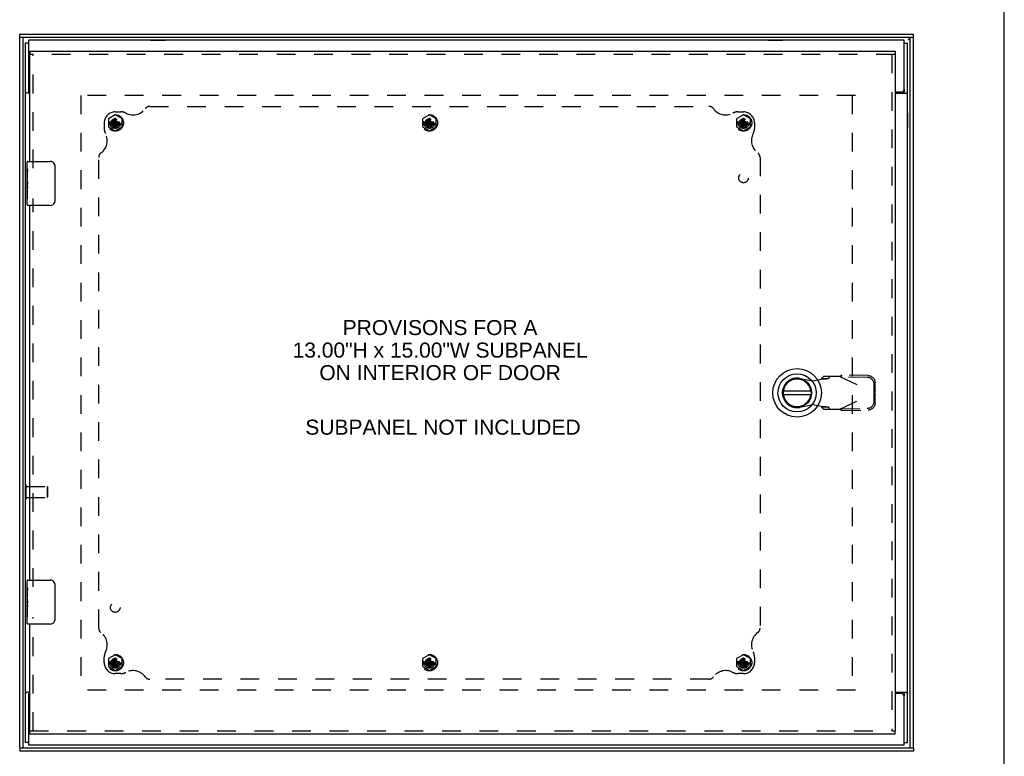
# Model space of a CAD drawing. Header units: inches. Extents: x 0 to 77.3, y 0 to 50.
# Tile 35 of 56: x 54.9 to 77.3, y 16.8 to 33.5. Entities that reach past the tile are written whole.
import ezdxf

# ---------------------------------------------------------------- set-up
doc = ezdxf.new("R2010")
doc.units = ezdxf.units.IN
doc.header["$LTSCALE"] = 4.25
doc.header["$MEASUREMENT"] = 0
doc.linetypes.add('HIDDEN', pattern=[0.2, 0.1, -0.1])
doc.layers.get('0').update_dxf_attribs({"linetype": 'CONTINUOUS'})
for name, color, linetype in [('DEFAULT_2', 8, 'HIDDEN'), ('DIMENSIONS', 7, 'CONTINUOUS'), ('FRONT_COVER', 7, 'CONTINUOUS'), ('REAR_DOOR', 7, 'CONTINUOUS'), ('SUBPANEL', 7, 'CONTINUOUS')]:
    doc.layers.add(name, color=color, linetype=linetype)
doc.styles.get("Standard").update_dxf_attribs({"font": 'arial.ttf'})

msp = doc.modelspace()

# ---------------------------------------------------------------- linework, layer by layer
at = {"color": 7, "linetype": 'Continuous'}
for p, q in [((77.272727, 0), (77.272727, 50)), ((55.149909, 32.985388), (55.074909, 32.985388)), ((57.906409, 33.052388), (57.906409, 33.048388)), ((57.906409, 33.052388), (58.243409, 33.052388)), ((58.243409, 33.052388), (58.243409, 33.048388)), ((71.906409, 33.052388), (71.906409, 33.048388)), ((71.906409, 33.052388), (72.243409, 33.052388)), ((72.243409, 33.052388), (72.243409, 33.048388)), ((74.999909, 32.985388), (75.074909, 32.985388)), ((55.149909, 31.87151), (55.149909, 31.933388)), ((74.999909, 31.933388), (74.999909, 31.87151)), ((55.069909, 31.067388), (55.069909, 31.404388)), ((55.069909, 31.404388), (55.074909, 31.404388)), ((75.078909, 31.404388), (75.074909, 31.404388)), ((75.078909, 31.404388), (75.078909, 31.067388)), ((55.069909, 31.067388), (55.074909, 31.067388)), ((75.078909, 31.067388), (75.074909, 31.067388)), ((55.069909, 22.629888), (55.069909, 22.966888)), ((55.069909, 22.966888), (55.074909, 22.966888)), ((55.069909, 22.629888), (55.074909, 22.629888)), ((55.149909, 18.163388), (55.149909, 18.225266)), ((74.999909, 18.225266), (74.999909, 18.163388)), ((55.149909, 17.111388), (55.074909, 17.111388)), ((74.999909, 17.111388), (75.074909, 17.111388))]:
    msp.add_line(p, q, dxfattribs=at)
at = {"color": 3, "linetype": 'Continuous'}
for p, q in [((55.074909, 17.111388), (55.074909, 32.985388)), ((55.149909, 31.933388), (55.149909, 33.048388)), ((74.999909, 33.048388), (55.149909, 33.048388)), ((74.999909, 31.933388), (74.999909, 33.048388)), ((75.074909, 17.111388), (75.074909, 32.985388)), ((55.169409, 31.846388), (55.105726, 31.846388)), ((74.939909, 31.873388), (74.794409, 31.873388)), ((74.794409, 31.846388), (75.044092, 31.846388)), ((55.169409, 18.250388), (55.105726, 18.250388)), ((55.149909, 17.048388), (55.149909, 18.163388)), ((74.794409, 18.250388), (75.044092, 18.250388)), ((74.939909, 18.223388), (74.794409, 18.223388)), ((74.999909, 17.048388), (74.999909, 18.163388)), ((74.999909, 17.048388), (55.149909, 17.048388))]:
    msp.add_line(p, q, dxfattribs=at)
for points in [[(55.094299, 31.853895), (55.090376, 31.856034), (55.08846, 31.857099), (55.086606, 31.858166), (55.084845, 31.859232), (55.08322, 31.860283), (55.081693, 31.861354), (55.080227, 31.862495), (55.078908, 31.863662), (55.077779, 31.864828), (55.076854, 31.865978), (55.07614, 31.867082), (55.075616, 31.868134), (55.075259, 31.869119), (55.075043, 31.870021), (55.074937, 31.870819), (55.074909, 31.87151)], [(55.105726, 31.846388), (55.104519, 31.847449), (55.103146, 31.848514), (55.101609, 31.849587), (55.09993, 31.850664), (55.098131, 31.851742), (55.096243, 31.85282), (55.094299, 31.853895)], [(75.044092, 31.846388), (75.045299, 31.847449), (75.046672, 31.848514), (75.048209, 31.849587), (75.049888, 31.850664), (75.051686, 31.851742), (75.053574, 31.85282), (75.055519, 31.853895), (75.059441, 31.856034)], [(75.059441, 31.856034), (75.061358, 31.857099), (75.063211, 31.858166), (75.064973, 31.859232), (75.066598, 31.860283), (75.068125, 31.861354), (75.069591, 31.862495), (75.07091, 31.863662), (75.072038, 31.864828), (75.072963, 31.865978), (75.073678, 31.867082), (75.074202, 31.868134), (75.074559, 31.869119), (75.074775, 31.870021), (75.07488, 31.870819), (75.074909, 31.87151)], [(55.090376, 18.240742), (55.08846, 18.239676), (55.086606, 18.23861), (55.084845, 18.237544), (55.08322, 18.236493), (55.081693, 18.235422), (55.080227, 18.234281), (55.078908, 18.233114), (55.077779, 18.231948), (55.076854, 18.230798), (55.07614, 18.229693), (55.075616, 18.228642), (55.075259, 18.227657), (55.075043, 18.226755), (55.074937, 18.225957), (55.074909, 18.225266)], [(55.105726, 18.250388), (55.104519, 18.249327), (55.103146, 18.248262), (55.101609, 18.247188), (55.09993, 18.246112), (55.098131, 18.245033), (55.096243, 18.243956), (55.094299, 18.242881), (55.090376, 18.240742)], [(75.044092, 18.250388), (75.045299, 18.249327), (75.046672, 18.248262), (75.048209, 18.247188), (75.049888, 18.246112), (75.051686, 18.245033), (75.053574, 18.243956), (75.055519, 18.242881)], [(75.055519, 18.242881), (75.059441, 18.240742), (75.061358, 18.239676), (75.063211, 18.23861), (75.064973, 18.237544), (75.066598, 18.236493), (75.068125, 18.235422), (75.069591, 18.234281), (75.07091, 18.233114), (75.072038, 18.231948), (75.072963, 18.230798), (75.073678, 18.229693), (75.074202, 18.228642), (75.074559, 18.227657), (75.074775, 18.226755), (75.07488, 18.225957), (75.074909, 18.225266)]]:
    msp.add_lwpolyline(points, dxfattribs=at)
at = {"color": 7, "linetype": 'Continuous'}
for points in [[(55.154657, 31.862337), (55.153763, 31.863381), (55.152901, 31.864446), (55.152113, 31.865512), (55.15143, 31.866566), (55.150866, 31.867608), (55.150433, 31.868631), (55.150133, 31.869628), (55.149963, 31.870587), (55.149909, 31.87151)], [(55.160971, 31.846388), (55.161167, 31.847093), (55.161343, 31.847929), (55.16147, 31.848891), (55.161511, 31.849947), (55.161439, 31.851076), (55.16123, 31.852258), (55.160866, 31.853488), (55.160354, 31.854715), (55.159725, 31.855898), (55.159001, 31.85704), (55.15822, 31.858121), (55.157384, 31.859177), (55.15649, 31.860239), (55.154657, 31.862337)], [(74.988846, 31.846388), (74.988651, 31.847093), (74.988475, 31.847929), (74.988348, 31.848891), (74.988307, 31.849947), (74.988379, 31.851076), (74.988588, 31.852258), (74.988952, 31.853488), (74.989463, 31.854715), (74.990092, 31.855898), (74.990817, 31.85704), (74.991598, 31.858121), (74.992433, 31.859177), (74.993328, 31.860239)], [(74.993328, 31.860239), (74.995161, 31.862337), (74.996055, 31.863381), (74.996917, 31.864446), (74.997705, 31.865512), (74.998388, 31.866566), (74.998952, 31.867608), (74.999384, 31.868631), (74.999684, 31.869628), (74.999855, 31.870587), (74.999909, 31.87151)], [(55.15649, 18.236537), (55.154657, 18.234439), (55.153763, 18.233395), (55.152901, 18.23233), (55.152113, 18.231264), (55.15143, 18.230209), (55.150866, 18.229168), (55.150433, 18.228145), (55.150133, 18.227148), (55.149963, 18.226189), (55.149909, 18.225266)], [(55.160971, 18.250388), (55.161167, 18.249682), (55.161343, 18.248846), (55.16147, 18.247885), (55.161511, 18.246829), (55.161439, 18.2457), (55.16123, 18.244517), (55.160866, 18.243288), (55.160354, 18.242061), (55.159725, 18.240878), (55.159001, 18.239736), (55.15822, 18.238655), (55.157384, 18.237599), (55.15649, 18.236537)], [(74.988846, 18.250388), (74.988651, 18.249682), (74.988475, 18.248846), (74.988348, 18.247885), (74.988307, 18.246829), (74.988379, 18.2457), (74.988588, 18.244517), (74.988952, 18.243288), (74.989463, 18.242061), (74.990092, 18.240878), (74.990817, 18.239736), (74.991598, 18.238655), (74.992433, 18.237599), (74.993328, 18.236537), (74.995161, 18.234439)], [(74.995161, 18.234439), (74.996055, 18.233395), (74.996917, 18.23233), (74.997705, 18.231264), (74.998388, 18.230209), (74.998952, 18.229168), (74.999384, 18.228145), (74.999684, 18.227148), (74.999855, 18.226189), (74.999909, 18.225266)]]:
    msp.add_lwpolyline(points, dxfattribs=at)
at = {"color": 3, "linetype": 'Continuous'}
for centre, start, end in [((55.209909, 31.933388), 180, 227.5190879), ((74.939909, 31.933388), 270, 360), ((55.209909, 18.163388), 132.4809121, 180), ((74.939909, 18.163388), 0, 90)]:
    msp.add_arc(centre, 0.06, start, end, dxfattribs=at)
at = {"layer": 'DEFAULT_2', "color": 8, "linetype": 'HIDDEN'}
for p, q in [((73.899909, 31.798388), (56.249909, 31.798388)), ((56.324909, 31.796388), (56.324909, 18.300388)), ((73.824909, 31.796388), (73.824909, 18.300388)), ((55.074909, 22.966888), (55.087909, 22.966888)), ((55.087909, 22.629888), (55.087909, 22.966888)), ((55.087909, 22.922388), (55.559909, 22.922388)), ((55.559909, 22.922388), (55.559909, 22.674388)), ((55.569909, 22.912388), (55.559909, 22.922388)), ((55.569909, 22.912388), (55.569909, 22.684388)), ((55.074909, 22.629888), (55.087909, 22.629888)), ((55.087909, 22.674388), (55.559909, 22.674388)), ((55.569909, 22.684388), (55.559909, 22.674388)), ((73.899909, 18.298388), (56.249909, 18.298388))]:
    msp.add_line(p, q, dxfattribs=at)
at = {"layer": 'FRONT_COVER', "color": 7, "linetype": 'Continuous'}
for p, q in [((54.939909, 33.108388), (54.939909, 33.183388)), ((75.209909, 33.108388), (54.939909, 33.108388)), ((55.014909, 33.108388), (55.014909, 16.988388)), ((75.092909, 33.066388), (75.096861, 33.068908)), ((75.096861, 33.068908), (75.100779, 33.071428)), ((75.100779, 33.071428), (75.103354, 33.073108)), ((75.103354, 33.073108), (75.105888, 33.074788)), ((75.134909, 16.988388), (75.134909, 33.108388)), ((75.209909, 33.108388), (75.209909, 33.183388)), ((54.939909, 16.988388), (54.939909, 16.913388)), ((54.939909, 16.988388), (75.209909, 16.988388)), ((75.209909, 16.988388), (75.209909, 16.913388))]:
    msp.add_line(p, q, dxfattribs=at)
at = {"layer": 'FRONT_COVER', "color": 3, "linetype": 'Continuous'}
for p, q in [((54.939909, 33.183388), (75.209909, 33.183388)), ((54.939909, 16.988388), (54.939909, 33.108388)), ((75.209909, 16.988388), (75.209909, 33.108388)), ((75.209909, 16.913388), (54.939909, 16.913388))]:
    msp.add_line(p, q, dxfattribs=at)
at = {"layer": 'FRONT_COVER', "color": 7, "linetype": 'Continuous'}
msp.add_lwpolyline([(75.105888, 33.074788), (75.107136, 33.075628), (75.10837, 33.076468), (75.109589, 33.077308), (75.110791, 33.078148), (75.111976, 33.078988), (75.113143, 33.079828), (75.114289, 33.080668), (75.115413, 33.081508), (75.116516, 33.082348), (75.117596, 33.083188), (75.118651, 33.084028), (75.119681, 33.084868), (75.120684, 33.085708), (75.12166, 33.086548), (75.122607, 33.087388), (75.123526, 33.088228), (75.124414, 33.089068), (75.12527, 33.089908), (75.126095, 33.090748), (75.126888, 33.091588), (75.127646, 33.092428), (75.128371, 33.093268), (75.12906, 33.094108), (75.129714, 33.094948), (75.130331, 33.095788), (75.130912, 33.096628), (75.131455, 33.097468), (75.131959, 33.098308), (75.132426, 33.099148), (75.132853, 33.099988), (75.133241, 33.100828), (75.133589, 33.101668), (75.133897, 33.102508), (75.134165, 33.103348), (75.134392, 33.104188), (75.134578, 33.105028), (75.134722, 33.105868), (75.134826, 33.106708), (75.134888, 33.107548), (75.134909, 33.108388)], dxfattribs=at)
at = {"layer": 'REAR_DOOR', "color": 7, "linetype": 'Continuous'}
for p, q in [((55.169409, 32.798388), (55.169409, 32.723388)), ((74.794409, 32.798388), (74.794409, 32.723388)), ((55.109409, 30.139429), (55.109409, 30.283388)), ((55.124409, 30.298388), (55.634409, 30.298388)), ((55.734316, 30.198388), (55.734316, 29.398388)), ((55.109409, 30.060437), (55.109409, 30.136252)), ((55.118357, 30.081326), (55.109409, 30.081326)), ((55.109417, 30.04988), (55.109409, 30.060437)), ((55.109417, 29.913563), (55.109417, 30.04988)), ((55.119409, 29.913563), (55.119409, 30.070362)), ((55.109409, 29.883483), (55.109409, 29.913563)), ((55.112195, 29.850705), (55.109409, 29.850705)), ((55.109409, 29.718923), (55.118668, 29.718923)), ((55.109417, 29.913563), (55.119409, 29.913563)), ((55.119409, 29.729894), (55.119409, 29.782879)), ((55.109409, 29.682948), (55.119409, 29.682948)), ((55.109417, 29.452576), (55.109417, 29.620073)), ((55.109417, 29.620073), (55.119409, 29.620073)), ((55.119409, 29.452576), (55.119409, 29.682948)), ((55.109409, 29.313388), (55.109409, 29.452576)), ((55.109417, 29.452576), (55.119409, 29.452576)), ((55.634409, 29.298388), (55.124409, 29.298388)), ((72.8851, 25.085459), (72.260119, 25.085459)), ((72.260119, 25.006719), (72.8851, 25.006719)), ((55.109409, 20.639429), (55.109409, 20.783388)), ((55.124409, 20.798388), (55.634409, 20.798388)), ((55.109409, 20.560437), (55.109409, 20.636252)), ((55.118357, 20.581326), (55.109409, 20.581326)), ((55.109417, 20.54988), (55.109409, 20.560437)), ((55.109417, 20.413563), (55.109417, 20.54988)), ((55.119409, 20.413563), (55.119409, 20.570362)), ((55.734316, 20.698388), (55.734316, 19.898388)), ((55.109409, 20.383483), (55.109409, 20.413563)), ((55.109409, 20.274884), (55.109409, 20.381036)), ((55.112195, 20.350705), (55.109409, 20.350705)), ((55.109417, 20.413563), (55.119409, 20.413563)), ((55.109417, 20.259489), (55.109409, 20.274884)), ((55.109409, 20.218923), (55.118668, 20.218923)), ((55.109409, 20.182948), (55.119409, 20.182948)), ((55.109417, 19.952576), (55.109417, 20.120073)), ((55.109417, 20.120073), (55.119409, 20.120073)), ((55.119409, 20.229894), (55.119409, 20.282879)), ((55.119409, 19.952576), (55.119409, 20.182948)), ((55.109409, 19.813388), (55.109409, 19.952576)), ((55.109417, 19.952576), (55.119409, 19.952576)), ((55.634409, 19.798388), (55.124409, 19.798388)), ((55.169409, 17.298388), (55.169409, 17.373388)), ((74.794409, 17.298388), (74.794409, 17.373388))]:
    msp.add_line(p, q, dxfattribs=at)
at = {"layer": 'REAR_DOOR', "color": 3, "linetype": 'Continuous'}
for p, q in [((55.169409, 32.798388), (74.794409, 32.798388)), ((55.169409, 30.298388), (55.169409, 32.723388)), ((74.794409, 32.723388), (74.794409, 17.373388)), ((55.169409, 20.798388), (55.169409, 29.298388)), ((55.169409, 17.373388), (55.169409, 19.798388)), ((74.794409, 17.298388), (55.169409, 17.298388))]:
    msp.add_line(p, q, dxfattribs=at)
at = {"layer": 'REAR_DOOR', "color": 8, "linetype": 'HIDDEN'}
for p, q in [((74.794409, 32.723388), (55.169409, 32.723388)), ((55.244409, 30.143388), (55.244409, 32.723388)), ((74.719409, 32.723388), (74.719409, 17.373388)), ((57.106909, 31.353521), (56.950909, 31.263455)), ((57.091445, 31.272654), (57.091409, 31.271673)), ((57.091409, 31.271673), (57.091409, 31.241888)), ((57.091445, 31.074121), (57.122372, 31.272654)), ((57.122372, 31.074121), (57.091445, 31.272654)), ((57.262909, 31.263455), (57.106909, 31.353521)), ((57.122409, 31.271673), (57.122372, 31.272654)), ((57.122409, 31.241888), (57.122409, 31.271673)), ((64.231909, 31.353521), (64.075909, 31.263455)), ((64.216445, 31.272654), (64.216409, 31.271673)), ((64.216409, 31.271673), (64.216409, 31.241888)), ((64.216445, 31.074121), (64.247372, 31.272654)), ((64.247372, 31.074121), (64.216445, 31.272654)), ((64.387909, 31.263455), (64.231909, 31.353521)), ((64.247409, 31.271673), (64.247372, 31.272654)), ((64.247409, 31.241888), (64.247409, 31.271673)), ((71.356909, 31.353521), (71.200909, 31.263455)), ((71.341445, 31.272654), (71.341409, 31.271673)), ((71.341409, 31.271673), (71.341409, 31.241888)), ((71.341445, 31.074121), (71.372372, 31.272654)), ((71.372372, 31.074121), (71.341445, 31.272654)), ((71.512909, 31.263455), (71.356909, 31.353521)), ((71.372409, 31.271673), (71.372372, 31.272654)), ((71.372409, 31.241888), (71.372409, 31.271673)), ((56.950909, 31.263455), (56.950909, 31.083321)), ((56.950909, 31.083321), (57.106909, 30.993255)), ((57.008624, 31.188888), (57.007642, 31.188852)), ((57.007642, 31.188852), (57.206175, 31.157924)), ((57.007642, 31.157924), (57.206175, 31.188852)), ((57.007642, 31.157924), (57.008624, 31.157888)), ((57.038409, 31.188888), (57.008624, 31.188888)), ((57.008624, 31.157888), (57.038409, 31.157888)), ((57.072009, 31.208287), (57.038409, 31.188888)), ((57.038409, 31.188888), (57.175409, 31.157888)), ((57.038409, 31.157888), (57.175409, 31.188888)), ((57.038409, 31.157888), (57.072009, 31.138489)), ((57.091409, 31.241888), (57.072009, 31.208287)), ((57.072009, 31.138489), (57.141808, 31.208287)), ((57.072009, 31.208287), (57.141808, 31.138489)), ((57.072009, 31.138489), (57.091409, 31.104888)), ((57.091409, 31.104888), (57.122409, 31.241888)), ((57.122409, 31.104888), (57.091409, 31.241888)), ((57.091409, 31.104888), (57.091409, 31.075103)), ((57.091409, 31.075103), (57.091445, 31.074121)), ((57.106909, 31.173388), (57.106909, 31.247388)), ((57.106909, 31.173388), (57.200909, 31.173388)), ((57.106909, 30.993255), (57.262909, 31.083321)), ((57.122372, 31.074121), (57.122409, 31.075103)), ((57.141808, 31.208287), (57.122409, 31.241888)), ((57.122409, 31.104888), (57.141808, 31.138489)), ((57.122409, 31.075103), (57.122409, 31.104888)), ((57.175409, 31.188888), (57.141808, 31.208287)), ((57.141808, 31.138489), (57.175409, 31.157888)), ((57.205194, 31.188888), (57.175409, 31.188888)), ((57.175409, 31.157888), (57.205194, 31.157888)), ((57.206175, 31.188852), (57.205194, 31.188888)), ((57.205194, 31.157888), (57.206175, 31.157924)), ((57.262909, 31.083321), (57.262909, 31.263455)), ((64.075909, 31.263455), (64.075909, 31.083321)), ((64.075909, 31.083321), (64.231909, 30.993255)), ((64.133624, 31.188888), (64.132642, 31.188852)), ((64.132642, 31.188852), (64.331175, 31.157924)), ((64.132642, 31.157924), (64.331175, 31.188852)), ((64.132642, 31.157924), (64.133624, 31.157888)), ((64.163409, 31.188888), (64.133624, 31.188888)), ((64.133624, 31.157888), (64.163409, 31.157888)), ((64.197009, 31.208287), (64.163409, 31.188888)), ((64.163409, 31.157888), (64.300409, 31.188888)), ((64.163409, 31.188888), (64.300409, 31.157888)), ((64.163409, 31.157888), (64.197009, 31.138489)), ((64.216409, 31.241888), (64.197009, 31.208287)), ((64.197009, 31.138489), (64.266808, 31.208287)), ((64.197009, 31.208287), (64.266808, 31.138489)), ((64.197009, 31.138489), (64.216409, 31.104888)), ((64.216409, 31.104888), (64.247409, 31.241888)), ((64.247409, 31.104888), (64.216409, 31.241888)), ((64.216409, 31.104888), (64.216409, 31.075103)), ((64.216409, 31.075103), (64.216445, 31.074121)), ((64.231909, 31.173388), (64.231909, 31.247388)), ((64.231909, 31.173388), (64.325909, 31.173388)), ((64.231909, 30.993255), (64.387909, 31.083321)), ((64.247372, 31.074121), (64.247409, 31.075103)), ((64.266808, 31.208287), (64.247409, 31.241888)), ((64.247409, 31.104888), (64.266808, 31.138489)), ((64.247409, 31.075103), (64.247409, 31.104888)), ((64.300409, 31.188888), (64.266808, 31.208287)), ((64.266808, 31.138489), (64.300409, 31.157888)), ((64.330194, 31.188888), (64.300409, 31.188888)), ((64.300409, 31.157888), (64.330194, 31.157888)), ((64.331175, 31.188852), (64.330194, 31.188888)), ((64.330194, 31.157888), (64.331175, 31.157924)), ((64.387909, 31.083321), (64.387909, 31.263455)), ((71.200909, 31.263455), (71.200909, 31.083321)), ((71.200909, 31.083321), (71.356909, 30.993255)), ((71.258624, 31.188888), (71.257642, 31.188852)), ((71.257642, 31.157924), (71.456175, 31.188852)), ((71.257642, 31.188852), (71.456175, 31.157924)), ((71.257642, 31.157924), (71.258624, 31.157888)), ((71.288409, 31.188888), (71.258624, 31.188888)), ((71.258624, 31.157888), (71.288409, 31.157888)), ((71.322009, 31.208287), (71.288409, 31.188888)), ((71.288409, 31.157888), (71.425409, 31.188888)), ((71.288409, 31.188888), (71.425409, 31.157888)), ((71.288409, 31.157888), (71.322009, 31.138489)), ((71.341409, 31.241888), (71.322009, 31.208287)), ((71.322009, 31.138489), (71.391808, 31.208287)), ((71.322009, 31.208287), (71.391808, 31.138489)), ((71.322009, 31.138489), (71.341409, 31.104888)), ((71.341409, 31.104888), (71.372409, 31.241888)), ((71.372409, 31.104888), (71.341409, 31.241888)), ((71.341409, 31.104888), (71.341409, 31.075103)), ((71.341409, 31.075103), (71.341445, 31.074121)), ((71.356909, 31.173388), (71.356909, 31.247388)), ((71.356909, 31.173388), (71.450909, 31.173388)), ((71.356909, 30.993255), (71.512909, 31.083321)), ((71.372372, 31.074121), (71.372409, 31.075103)), ((71.391808, 31.208287), (71.372409, 31.241888)), ((71.372409, 31.104888), (71.391808, 31.138489)), ((71.372409, 31.075103), (71.372409, 31.104888)), ((71.425409, 31.188888), (71.391808, 31.208287)), ((71.391808, 31.138489), (71.425409, 31.157888)), ((71.455194, 31.188888), (71.425409, 31.188888)), ((71.425409, 31.157888), (71.455194, 31.157888)), ((71.456175, 31.188852), (71.455194, 31.188888)), ((71.455194, 31.157888), (71.456175, 31.157924)), ((71.512909, 31.083321), (71.512909, 31.263455)), ((55.244409, 20.643388), (55.244409, 29.453388)), ((72.632632, 25.375282), (72.926972, 25.321648)), ((72.926972, 25.321648), (73.123822, 25.359504)), ((73.169283, 25.420073), (73.127699, 25.374021)), ((73.127699, 25.374021), (73.282787, 25.374021)), ((73.543082, 25.420073), (73.169283, 25.420073)), ((73.282787, 25.374021), (73.324371, 25.420073)), ((73.543082, 25.420073), (74.330484, 25.046057)), ((73.571366, 25.406638), (73.591121, 25.448228)), ((74.161834, 25.396558), (73.571366, 25.406638)), ((74.181589, 25.438147), (73.591121, 25.448228)), ((74.324102, 25.049088), (74.320714, 25.242025)), ((74.343857, 25.090678), (74.340469, 25.283615)), ((73.543082, 24.672041), (74.330484, 25.046057)), ((74.320714, 24.850089), (74.324102, 25.043026)), ((74.343857, 25.090678), (74.324102, 25.049088)), ((74.324102, 25.043026), (74.343857, 25.001437)), ((74.335032, 25.061112), (74.330484, 25.046057)), ((74.343857, 25.090678), (74.3417, 25.083399)), ((74.340469, 24.8085), (74.343857, 25.001437)), ((72.926972, 24.770467), (72.632632, 24.716833)), ((73.123822, 24.732611), (72.926972, 24.770467)), ((73.282787, 24.718094), (73.127699, 24.718094)), ((73.127699, 24.718094), (73.169283, 24.672041)), ((73.169283, 24.672041), (73.543082, 24.672041)), ((73.324371, 24.672041), (73.282787, 24.718094)), ((73.571366, 24.685476), (74.161834, 24.695556)), ((73.591121, 24.643887), (73.571366, 24.685476)), ((73.591121, 24.643887), (74.181589, 24.653967)), ((55.244409, 17.373388), (55.244409, 19.953388)), ((57.106909, 19.103521), (56.950909, 19.013455)), ((56.950909, 19.013455), (56.950909, 18.833321)), ((57.091409, 18.991888), (57.072009, 18.958287)), ((57.091445, 19.022654), (57.091409, 19.021673)), ((57.091409, 19.021673), (57.091409, 18.991888)), ((57.122409, 18.854888), (57.091409, 18.991888)), ((57.091409, 18.854888), (57.122409, 18.991888)), ((57.122372, 18.824121), (57.091445, 19.022654)), ((57.091445, 18.824121), (57.122372, 19.022654)), ((57.262909, 19.013455), (57.106909, 19.103521)), ((57.106909, 18.923388), (57.106909, 18.997388)), ((57.122409, 19.021673), (57.122372, 19.022654)), ((57.122409, 18.991888), (57.122409, 19.021673)), ((57.141808, 18.958287), (57.122409, 18.991888)), ((57.262909, 18.833321), (57.262909, 19.013455)), ((64.231909, 19.103521), (64.075909, 19.013455)), ((64.075909, 19.013455), (64.075909, 18.833321)), ((64.216409, 18.991888), (64.197009, 18.958287)), ((64.216445, 19.022654), (64.216409, 19.021673)), ((64.216409, 19.021673), (64.216409, 18.991888)), ((64.247409, 18.854888), (64.216409, 18.991888)), ((64.216409, 18.854888), (64.247409, 18.991888)), ((64.247372, 18.824121), (64.216445, 19.022654)), ((64.216445, 18.824121), (64.247372, 19.022654)), ((64.387909, 19.013455), (64.231909, 19.103521)), ((64.231909, 18.923388), (64.231909, 18.997388)), ((64.247409, 19.021673), (64.247372, 19.022654)), ((64.247409, 18.991888), (64.247409, 19.021673)), ((64.266808, 18.958287), (64.247409, 18.991888)), ((64.387909, 18.833321), (64.387909, 19.013455)), ((71.356909, 19.103521), (71.200909, 19.013455)), ((71.200909, 19.013455), (71.200909, 18.833321)), ((71.341409, 18.991888), (71.322009, 18.958287)), ((71.341445, 19.022654), (71.341409, 19.021673)), ((71.341409, 19.021673), (71.341409, 18.991888)), ((71.372409, 18.854888), (71.341409, 18.991888)), ((71.341409, 18.854888), (71.372409, 18.991888)), ((71.372372, 18.824121), (71.341445, 19.022654)), ((71.341445, 18.824121), (71.372372, 19.022654)), ((71.512909, 19.013455), (71.356909, 19.103521)), ((71.356909, 18.923388), (71.356909, 18.997388)), ((71.372409, 19.021673), (71.372372, 19.022654)), ((71.372409, 18.991888), (71.372409, 19.021673)), ((71.391808, 18.958287), (71.372409, 18.991888)), ((71.512909, 18.833321), (71.512909, 19.013455)), ((56.950909, 18.833321), (57.106909, 18.743255)), ((57.008624, 18.938888), (57.007642, 18.938852)), ((57.007642, 18.938852), (57.206175, 18.907924)), ((57.007642, 18.907924), (57.206175, 18.938852)), ((57.007642, 18.907924), (57.008624, 18.907888)), ((57.038409, 18.938888), (57.008624, 18.938888)), ((57.008624, 18.907888), (57.038409, 18.907888)), ((57.072009, 18.958287), (57.038409, 18.938888)), ((57.038409, 18.938888), (57.175409, 18.907888)), ((57.038409, 18.907888), (57.175409, 18.938888)), ((57.038409, 18.907888), (57.072009, 18.888489)), ((57.072009, 18.958287), (57.141808, 18.888489)), ((57.072009, 18.888489), (57.141808, 18.958287)), ((57.072009, 18.888489), (57.091409, 18.854888)), ((57.091409, 18.854888), (57.091409, 18.825103)), ((57.091409, 18.825103), (57.091445, 18.824121)), ((57.106909, 18.923388), (57.200909, 18.923388)), ((57.106909, 18.743255), (57.262909, 18.833321)), ((57.122372, 18.824121), (57.122409, 18.825103)), ((57.122409, 18.854888), (57.141808, 18.888489)), ((57.122409, 18.825103), (57.122409, 18.854888)), ((57.175409, 18.938888), (57.141808, 18.958287)), ((57.141808, 18.888489), (57.175409, 18.907888)), ((57.205194, 18.938888), (57.175409, 18.938888)), ((57.175409, 18.907888), (57.205194, 18.907888)), ((57.206175, 18.938852), (57.205194, 18.938888)), ((57.205194, 18.907888), (57.206175, 18.907924)), ((64.075909, 18.833321), (64.231909, 18.743255)), ((64.133624, 18.938888), (64.132642, 18.938852)), ((64.132642, 18.938852), (64.331175, 18.907924)), ((64.132642, 18.907924), (64.331175, 18.938852)), ((64.132642, 18.907924), (64.133624, 18.907888)), ((64.163409, 18.938888), (64.133624, 18.938888)), ((64.133624, 18.907888), (64.163409, 18.907888)), ((64.197009, 18.958287), (64.163409, 18.938888)), ((64.163409, 18.938888), (64.300409, 18.907888)), ((64.163409, 18.907888), (64.300409, 18.938888)), ((64.163409, 18.907888), (64.197009, 18.888489)), ((64.197009, 18.958287), (64.266808, 18.888489)), ((64.197009, 18.888489), (64.266808, 18.958287)), ((64.197009, 18.888489), (64.216409, 18.854888)), ((64.216409, 18.854888), (64.216409, 18.825103)), ((64.216409, 18.825103), (64.216445, 18.824121)), ((64.231909, 18.923388), (64.325909, 18.923388)), ((64.231909, 18.743255), (64.387909, 18.833321)), ((64.247372, 18.824121), (64.247409, 18.825103)), ((64.247409, 18.854888), (64.266808, 18.888489)), ((64.247409, 18.825103), (64.247409, 18.854888)), ((64.300409, 18.938888), (64.266808, 18.958287)), ((64.266808, 18.888489), (64.300409, 18.907888)), ((64.330194, 18.938888), (64.300409, 18.938888)), ((64.300409, 18.907888), (64.330194, 18.907888)), ((64.331175, 18.938852), (64.330194, 18.938888)), ((64.330194, 18.907888), (64.331175, 18.907924)), ((71.200909, 18.833321), (71.356909, 18.743255)), ((71.258624, 18.938888), (71.257642, 18.938852)), ((71.257642, 18.907924), (71.456175, 18.938852)), ((71.257642, 18.938852), (71.456175, 18.907924)), ((71.257642, 18.907924), (71.258624, 18.907888)), ((71.288409, 18.938888), (71.258624, 18.938888)), ((71.258624, 18.907888), (71.288409, 18.907888)), ((71.322009, 18.958287), (71.288409, 18.938888)), ((71.288409, 18.907888), (71.425409, 18.938888)), ((71.288409, 18.938888), (71.425409, 18.907888)), ((71.288409, 18.907888), (71.322009, 18.888489)), ((71.322009, 18.958287), (71.391808, 18.888489)), ((71.322009, 18.888489), (71.391808, 18.958287)), ((71.322009, 18.888489), (71.341409, 18.854888)), ((71.341409, 18.854888), (71.341409, 18.825103)), ((71.341409, 18.825103), (71.341445, 18.824121)), ((71.356909, 18.923388), (71.450909, 18.923388)), ((71.356909, 18.743255), (71.512909, 18.833321)), ((71.372372, 18.824121), (71.372409, 18.825103)), ((71.372409, 18.854888), (71.391808, 18.888489)), ((71.372409, 18.825103), (71.372409, 18.854888)), ((71.425409, 18.938888), (71.391808, 18.958287)), ((71.391808, 18.888489), (71.425409, 18.907888)), ((71.455194, 18.938888), (71.425409, 18.938888)), ((71.425409, 18.907888), (71.455194, 18.907888)), ((71.456175, 18.938852), (71.455194, 18.938888)), ((71.455194, 18.907888), (71.456175, 18.907924)), ((55.169409, 17.373388), (74.794409, 17.373388))]:
    msp.add_line(p, q, dxfattribs=at)
for points in [[(57.106909, 31.272888), (57.104314, 31.272882), (57.101729, 31.272862), (57.099149, 31.272829), (57.096575, 31.272784), (57.094008, 31.272725), (57.091445, 31.272654)], [(57.122372, 31.272654), (57.11981, 31.272725), (57.117244, 31.272784), (57.114671, 31.272829), (57.112091, 31.272862), (57.109504, 31.272882), (57.106909, 31.272888)], [(64.231909, 31.272888), (64.229314, 31.272882), (64.226729, 31.272862), (64.224149, 31.272829), (64.221575, 31.272784), (64.219008, 31.272725), (64.216445, 31.272654)], [(64.247372, 31.272654), (64.24481, 31.272725), (64.242244, 31.272784), (64.239671, 31.272829), (64.237091, 31.272862), (64.234504, 31.272882), (64.231909, 31.272888)], [(71.356909, 31.272888), (71.354314, 31.272882), (71.351729, 31.272862), (71.349149, 31.272829), (71.346575, 31.272784), (71.344008, 31.272725), (71.341445, 31.272654)], [(71.372372, 31.272654), (71.36981, 31.272725), (71.367244, 31.272784), (71.364671, 31.272829), (71.362091, 31.272862), (71.359504, 31.272882), (71.356909, 31.272888)], [(57.007642, 31.188852), (57.007513, 31.183701), (57.007435, 31.178558), (57.007408, 31.173388), (57.007435, 31.168218), (57.007513, 31.163075), (57.007642, 31.157924)], [(57.091445, 31.074121), (57.094007, 31.074051), (57.096573, 31.073992), (57.099147, 31.073947), (57.101727, 31.073914), (57.104313, 31.073894), (57.106909, 31.073888)], [(57.110115, 31.258322), (57.109248, 31.255444), (57.108426, 31.252662), (57.107647, 31.249977), (57.106909, 31.247388)], [(57.106909, 31.073888), (57.109504, 31.073894), (57.112089, 31.073914), (57.114669, 31.073947), (57.117243, 31.073992), (57.119809, 31.074051), (57.122372, 31.074121)], [(57.110115, 31.258322), (57.114076, 31.259257), (57.11835, 31.259941), (57.122977, 31.260395), (57.127881, 31.260551), (57.133003, 31.260352), (57.138272, 31.259789), (57.143573, 31.258828), (57.148913, 31.257481)], [(57.206175, 31.157924), (57.206304, 31.163075), (57.206383, 31.168218), (57.20641, 31.173388), (57.206383, 31.178558), (57.206304, 31.183701), (57.206175, 31.188852)], [(64.132642, 31.188852), (64.132513, 31.183701), (64.132435, 31.178558), (64.132408, 31.173388), (64.132435, 31.168218), (64.132513, 31.163075), (64.132642, 31.157924)], [(64.216445, 31.074121), (64.219007, 31.074051), (64.221573, 31.073992), (64.224147, 31.073947), (64.226727, 31.073914), (64.229313, 31.073894), (64.231909, 31.073888)], [(64.235115, 31.258322), (64.234248, 31.255444), (64.233426, 31.252662), (64.232647, 31.249977), (64.231909, 31.247388)], [(64.231909, 31.073888), (64.234504, 31.073894), (64.237089, 31.073914), (64.239669, 31.073947), (64.242243, 31.073992), (64.244809, 31.074051), (64.247372, 31.074121)], [(64.235115, 31.258322), (64.239076, 31.259257), (64.24335, 31.259941), (64.247977, 31.260395), (64.252881, 31.260551), (64.258003, 31.260352), (64.263272, 31.259789), (64.268573, 31.258828), (64.273913, 31.257481)], [(64.331175, 31.157924), (64.331304, 31.163075), (64.331383, 31.168218), (64.33141, 31.173388), (64.331383, 31.178558), (64.331304, 31.183701), (64.331175, 31.188852)], [(71.257642, 31.188852), (71.257513, 31.183701), (71.257435, 31.178558), (71.257408, 31.173388), (71.257435, 31.168218), (71.257513, 31.163075), (71.257642, 31.157924)], [(71.341445, 31.074121), (71.344007, 31.074051), (71.346573, 31.073992), (71.349147, 31.073947), (71.351727, 31.073914), (71.354313, 31.073894), (71.356909, 31.073888)], [(71.360115, 31.258322), (71.359248, 31.255444), (71.358426, 31.252662), (71.357647, 31.249977), (71.356909, 31.247388)], [(71.356909, 31.073888), (71.359504, 31.073894), (71.362089, 31.073914), (71.364669, 31.073947), (71.367243, 31.073992), (71.369809, 31.074051), (71.372372, 31.074121)], [(71.360115, 31.258322), (71.364076, 31.259257), (71.36835, 31.259941), (71.372977, 31.260395), (71.377881, 31.260551), (71.383003, 31.260352), (71.388272, 31.259789), (71.393573, 31.258828), (71.398913, 31.257481)], [(71.456175, 31.157924), (71.456304, 31.163075), (71.456383, 31.168218), (71.45641, 31.173388), (71.456383, 31.178558), (71.456304, 31.183701), (71.456175, 31.188852)], [(73.123822, 25.359504), (73.139895, 25.360541), (73.155808, 25.361577), (73.171401, 25.362614), (73.186522, 25.363651), (73.201021, 25.364688), (73.214752, 25.365725), (73.227579, 25.366762), (73.239374, 25.367799), (73.250023, 25.368836), (73.259416, 25.369873), (73.267462, 25.37091), (73.274081, 25.371947), (73.279206, 25.372984), (73.282787, 25.374021)], [(73.127699, 25.374021), (73.127437, 25.371601), (73.12698, 25.369182), (73.126353, 25.366762), (73.12559, 25.364343), (73.124731, 25.361923), (73.123822, 25.359504)], [(73.543082, 25.420073), (73.551136, 25.424865), (73.559182, 25.42964), (73.567211, 25.434381), (73.575216, 25.439071), (73.583189, 25.443692), (73.591121, 25.448228)], [(74.320714, 25.242025), (74.319681, 25.257029), (74.31718, 25.271761), (74.313188, 25.286287), (74.307776, 25.300406), (74.300979, 25.313977), (74.292882, 25.326881), (74.283545, 25.338988), (74.273074, 25.350193), (74.261553, 25.360377), (74.249105, 25.36946), (74.235835, 25.377338), (74.221878, 25.383952), (74.207358, 25.38922), (74.192418, 25.393108), (74.177267, 25.395546), (74.161834, 25.396558)], [(74.181589, 25.438147), (74.197022, 25.437135), (74.212174, 25.434697), (74.227115, 25.430809), (74.241635, 25.42554), (74.255592, 25.418926), (74.268862, 25.411048), (74.28131, 25.401965), (74.29283, 25.39178), (74.303301, 25.380575), (74.312638, 25.368469), (74.320735, 25.355565), (74.327531, 25.341994), (74.332943, 25.327875), (74.336935, 25.313349), (74.339436, 25.298618), (74.340469, 25.283615)], [(74.330484, 25.046057), (74.335032, 25.031002), (74.33728, 25.023516)], [(74.3417, 25.083399), (74.33728, 25.068598), (74.335032, 25.061112)], [(74.33728, 25.023516), (74.3417, 25.008716), (74.343857, 25.001437)], [(74.161834, 24.695556), (74.177267, 24.696568), (74.192419, 24.699007), (74.20736, 24.702895), (74.22188, 24.708163), (74.235837, 24.714778), (74.249107, 24.722656), (74.261555, 24.731738), (74.273076, 24.741924), (74.283547, 24.753129), (74.292883, 24.765235), (74.30098, 24.778139), (74.307777, 24.79171), (74.313188, 24.805829), (74.31718, 24.820355), (74.319681, 24.835086), (74.320714, 24.850089)], [(74.340469, 24.8085), (74.339436, 24.793496), (74.336935, 24.778764), (74.332943, 24.764238), (74.327531, 24.750119), (74.320734, 24.736548), (74.312637, 24.723643), (74.3033, 24.711537), (74.292829, 24.700332), (74.281308, 24.690147), (74.26886, 24.681065), (74.25559, 24.673187), (74.241633, 24.666573), (74.227113, 24.661305), (74.212173, 24.657417), (74.197022, 24.654979), (74.181589, 24.653967)], [(73.282787, 24.718094), (73.279206, 24.719131), (73.274081, 24.720168), (73.267463, 24.721205), (73.259417, 24.722242), (73.250023, 24.723278), (73.239375, 24.724315), (73.22758, 24.725352), (73.214753, 24.726389), (73.201022, 24.727426), (73.186523, 24.728463), (73.171402, 24.7295), (73.155808, 24.730537), (73.139896, 24.731574), (73.123822, 24.732611)], [(73.123822, 24.732611), (73.124731, 24.730191), (73.12559, 24.727772), (73.126353, 24.725352), (73.12698, 24.722933), (73.127437, 24.720513), (73.127699, 24.718094)], [(73.591121, 24.643887), (73.583189, 24.648422), (73.575216, 24.653044), (73.567211, 24.657733), (73.559182, 24.662474), (73.551136, 24.667249), (73.543082, 24.672041)], [(57.106909, 19.022888), (57.104314, 19.022882), (57.101729, 19.022862), (57.099149, 19.022829), (57.096575, 19.022784), (57.094008, 19.022725), (57.091445, 19.022654)], [(57.122372, 19.022654), (57.11981, 19.022725), (57.117244, 19.022784), (57.114671, 19.022829), (57.112091, 19.022862), (57.109504, 19.022882), (57.106909, 19.022888)], [(57.110115, 19.008322), (57.109248, 19.005444), (57.108426, 19.002662), (57.107647, 18.999977), (57.106909, 18.997388)], [(57.110115, 19.008322), (57.114076, 19.009257), (57.11835, 19.009941), (57.122977, 19.010395), (57.127881, 19.010551), (57.133003, 19.010352), (57.138272, 19.009789), (57.143573, 19.008828), (57.148913, 19.007481)], [(64.231909, 19.022888), (64.229314, 19.022882), (64.226729, 19.022862), (64.224149, 19.022829), (64.221575, 19.022784), (64.219008, 19.022725), (64.216445, 19.022654)], [(64.247372, 19.022654), (64.24481, 19.022725), (64.242244, 19.022784), (64.239671, 19.022829), (64.237091, 19.022862), (64.234504, 19.022882), (64.231909, 19.022888)], [(64.235115, 19.008322), (64.234248, 19.005444), (64.233426, 19.002662), (64.232647, 18.999977), (64.231909, 18.997388)], [(64.235115, 19.008322), (64.239076, 19.009257), (64.24335, 19.009941), (64.247977, 19.010395), (64.252881, 19.010551), (64.258003, 19.010352), (64.263272, 19.009789), (64.268573, 19.008828), (64.273913, 19.007481)], [(71.356909, 19.022888), (71.354314, 19.022882), (71.351729, 19.022862), (71.349149, 19.022829), (71.346575, 19.022784), (71.344008, 19.022725), (71.341445, 19.022654)], [(71.372372, 19.022654), (71.36981, 19.022725), (71.367244, 19.022784), (71.364671, 19.022829), (71.362091, 19.022862), (71.359504, 19.022882), (71.356909, 19.022888)], [(71.360115, 19.008322), (71.359248, 19.005444), (71.358426, 19.002662), (71.357647, 18.999977), (71.356909, 18.997388)], [(71.360115, 19.008322), (71.364076, 19.009257), (71.36835, 19.009941), (71.372977, 19.010395), (71.377881, 19.010551), (71.383003, 19.010352), (71.388272, 19.009789), (71.393573, 19.008828), (71.398913, 19.007481)], [(57.007642, 18.938852), (57.007513, 18.933701), (57.007435, 18.928558), (57.007408, 18.923388), (57.007435, 18.918218), (57.007513, 18.913075), (57.007642, 18.907924)], [(57.091445, 18.824121), (57.094007, 18.824051), (57.096573, 18.823992), (57.099147, 18.823947), (57.101727, 18.823914), (57.104313, 18.823894), (57.106909, 18.823888)], [(57.106909, 18.823888), (57.109504, 18.823894), (57.112089, 18.823914), (57.114669, 18.823947), (57.117243, 18.823992), (57.119809, 18.824051), (57.122372, 18.824121)], [(57.206175, 18.907924), (57.206304, 18.913075), (57.206383, 18.918218), (57.20641, 18.923388), (57.206383, 18.928558), (57.206304, 18.933701), (57.206175, 18.938852)], [(64.132642, 18.938852), (64.132513, 18.933701), (64.132435, 18.928558), (64.132408, 18.923388), (64.132435, 18.918218), (64.132513, 18.913075), (64.132642, 18.907924)], [(64.216445, 18.824121), (64.219007, 18.824051), (64.221573, 18.823992), (64.224147, 18.823947), (64.226727, 18.823914), (64.229313, 18.823894), (64.231909, 18.823888)], [(64.231909, 18.823888), (64.234504, 18.823894), (64.237089, 18.823914), (64.239669, 18.823947), (64.242243, 18.823992), (64.244809, 18.824051), (64.247372, 18.824121)], [(64.331175, 18.907924), (64.331304, 18.913075), (64.331383, 18.918218), (64.33141, 18.923388), (64.331383, 18.928558), (64.331304, 18.933701), (64.331175, 18.938852)], [(71.257642, 18.938852), (71.257513, 18.933701), (71.257435, 18.928558), (71.257408, 18.923388), (71.257435, 18.918218), (71.257513, 18.913075), (71.257642, 18.907924)], [(71.341445, 18.824121), (71.344007, 18.824051), (71.346573, 18.823992), (71.349147, 18.823947), (71.351727, 18.823914), (71.354313, 18.823894), (71.356909, 18.823888)], [(71.356909, 18.823888), (71.359504, 18.823894), (71.362089, 18.823914), (71.364669, 18.823947), (71.367243, 18.823992), (71.369809, 18.824051), (71.372372, 18.824121)], [(71.456175, 18.907924), (71.456304, 18.913075), (71.456383, 18.918218), (71.45641, 18.923388), (71.456383, 18.928558), (71.456304, 18.933701), (71.456175, 18.938852)]]:
    msp.add_lwpolyline(points, dxfattribs=at)
at = {"layer": 'REAR_DOOR', "color": 7, "linetype": 'Continuous'}
for points in [[(55.727638, 30.234559), (55.72964, 30.228875), (55.731299, 30.223025), (55.732605, 30.217032), (55.733549, 30.210915), (55.734123, 30.204692), (55.734316, 30.198388)], [(55.109409, 30.139391), (55.10962, 30.136045), (55.110144, 30.13178), (55.111015, 30.126586), (55.112132, 30.120497), (55.113443, 30.113553), (55.114838, 30.105864), (55.116217, 30.09757), (55.117496, 30.088793), (55.118546, 30.079693), (55.119409, 30.070362)], [(55.109409, 29.883483), (55.109617, 29.876295), (55.110184, 29.868593), (55.111033, 29.860305), (55.112075, 29.851642), (55.113215, 29.842763), (55.114386, 29.833752), (55.115522, 29.824702), (55.116576, 29.815741), (55.117503, 29.807003), (55.11829, 29.798557), (55.118934, 29.79053), (55.119409, 29.782879)], [(55.109409, 29.620073), (55.109411, 29.744009), (55.109414, 29.747091), (55.109409, 29.881036)], [(55.119409, 29.729894), (55.119023, 29.723711), (55.11857, 29.717592), (55.118052, 29.711525), (55.117482, 29.705547), (55.116871, 29.699693), (55.116225, 29.693952)], [(55.734316, 29.398388), (55.734123, 29.392087), (55.733549, 29.385867), (55.732606, 29.37975), (55.7313, 29.373756), (55.729641, 29.367904), (55.727638, 29.362217)], [(55.109409, 20.639391), (55.10962, 20.636045), (55.110144, 20.63178), (55.111015, 20.626586), (55.112132, 20.620497), (55.113443, 20.613553), (55.114838, 20.605864), (55.116217, 20.59757), (55.117496, 20.588793), (55.118546, 20.579693), (55.119409, 20.570362)], [(55.727638, 20.734559), (55.72964, 20.728875), (55.731299, 20.723025), (55.732605, 20.717032), (55.733549, 20.710915), (55.734123, 20.704692), (55.734316, 20.698388)], [(55.109409, 20.383483), (55.109617, 20.376295), (55.110184, 20.368593), (55.111033, 20.360305), (55.112075, 20.351642), (55.113215, 20.342763), (55.114386, 20.333752), (55.115522, 20.324702), (55.116576, 20.315741), (55.117503, 20.307003), (55.11829, 20.298557), (55.118934, 20.29053), (55.119409, 20.282879)], [(55.109409, 20.120073), (55.109411, 20.244009), (55.109414, 20.247091), (55.109417, 20.259489)], [(55.119409, 20.229894), (55.119023, 20.223711), (55.11857, 20.217592), (55.118052, 20.211525), (55.117482, 20.205547), (55.116871, 20.199693), (55.116225, 20.193952)], [(55.734316, 19.898388), (55.734123, 19.892087), (55.733549, 19.885867), (55.732606, 19.87975), (55.7313, 19.873756), (55.729641, 19.867904), (55.727638, 19.862217)]]:
    msp.add_lwpolyline(points, dxfattribs=at)
at = {"layer": 'REAR_DOOR', "color": 8, "linetype": 'HIDDEN'}
for centre, radius in [((57.106909, 31.173388), 0.1865), ((57.106909, 31.173388), 0.094), ((64.231909, 31.173388), 0.1865), ((64.231909, 31.173388), 0.094), ((71.356909, 31.173388), 0.1865), ((71.356909, 31.173388), 0.094), ((57.106909, 18.923388), 0.1865), ((57.106909, 18.923388), 0.094), ((64.231909, 18.923388), 0.1865), ((64.231909, 18.923388), 0.094), ((71.356909, 18.923388), 0.1865), ((71.356909, 18.923388), 0.094)]:
    msp.add_circle(centre, radius, dxfattribs=at)
at = {"layer": 'REAR_DOOR', "color": 7, "linetype": 'Continuous'}
for radius in [0.551181, 0.433071, 0.32874, 0.316929]:
    msp.add_circle((72.57261, 25.046089), radius, dxfattribs=at)
at = {"layer": 'REAR_DOOR', "color": 8, "linetype": 'HIDDEN'}
for centre, radius, start, end in [((57.106909, 31.173388), 0.084995, 87.8381885, 360), ((57.106909, 31.173388), 0.074, 90, 360), ((64.231909, 31.173388), 0.084995, 87.8381885, 360), ((64.231909, 31.173388), 0.074, 90, 360), ((71.356909, 31.173388), 0.084995, 87.8381885, 360), ((71.356909, 31.173388), 0.074, 90, 360), ((72.572641, 25.046057), 0.334646, 79.6729793, 280.3270207), ((57.106909, 18.923388), 0.084995, 87.8381885, 360), ((57.106909, 18.923388), 0.074, 90, 360), ((64.231909, 18.923388), 0.084995, 87.8381885, 360), ((64.231909, 18.923388), 0.074, 90, 360), ((71.356909, 18.923388), 0.084995, 87.8381885, 360), ((71.356909, 18.923388), 0.074, 90, 360)]:
    msp.add_arc(centre, radius, start, end, dxfattribs=at)
at = {"layer": 'REAR_DOOR', "color": 7, "linetype": 'Continuous'}
for centre, radius, start, end in [((55.124409, 30.283388), 0.015, 90, 180), ((55.634409, 30.198388), 0.1, 21.1998622, 90), ((55.124409, 29.313388), 0.015, 180, 270), ((55.634409, 29.398388), 0.1, 270, 338.8000864), ((72.57261, 25.046089), 0.314961, 10.0786581, 349.9213419), ((55.124409, 20.783388), 0.015, 90, 180), ((55.634409, 20.698388), 0.1, 21.1998622, 90), ((55.124409, 19.813388), 0.015, 180, 270), ((55.634409, 19.898388), 0.1, 270, 338.8000864)]:
    msp.add_arc(centre, radius, start, end, dxfattribs=at)
for centre in [(55.309409, 29.716357), (55.309409, 20.216357)]:
    msp.add_ellipse(centre, major_axis=(0.2, 0), ratio=0.432808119, start_param=3.141592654, end_param=3.40340948, dxfattribs=at)
at = {"layer": 'SUBPANEL', "color": 8, "linetype": 'HIDDEN'}
for p, q in [((57.889693, 31.548388), (70.574124, 31.548388)), ((57.106909, 31.423388), (57.231909, 31.423388)), ((71.231909, 31.423388), (71.356909, 31.423388)), ((56.856909, 31.173388), (56.856909, 31.048388)), ((71.606909, 31.173388), (71.606909, 31.048388)), ((56.731909, 19.706172), (56.731909, 30.390603)), ((71.731909, 30.390603), (71.731909, 19.706172)), ((56.856909, 18.923388), (56.856909, 19.048388)), ((71.606909, 19.048388), (71.606909, 18.923388)), ((57.231909, 18.673388), (57.106909, 18.673388)), ((70.574124, 18.548388), (57.889693, 18.548388)), ((71.356909, 18.673388), (71.231909, 18.673388))]:
    msp.add_line(p, q, dxfattribs=at)
for centre, radius in [((57.106909, 31.173388), 0.125), ((64.231909, 31.173388), 0.125), ((71.356909, 31.173388), 0.125), ((71.356909, 29.923388), 0.109), ((57.106909, 20.173388), 0.109), ((57.106909, 18.923388), 0.125), ((64.231909, 18.923388), 0.125), ((71.356909, 18.923388), 0.125)]:
    msp.add_circle(centre, radius, dxfattribs=at)
for centre, radius, start, end in [((57.509778, 31.698388), 0.344, 242.1089097, 324.1013023), ((57.889693, 31.423388), 0.125, 90, 144.1013023), ((70.574124, 31.423388), 0.125, 35.8986977, 90), ((70.95404, 31.698388), 0.344, 215.8986977, 297.8910903), ((57.106909, 31.173388), 0.25, 90, 180), ((57.231909, 31.173388), 0.25, 62.1089097, 90), ((71.231909, 31.173388), 0.25, 90, 117.8910903), ((71.356909, 31.173388), 0.25, 0, 90), ((57.106909, 31.048388), 0.25, 180, 207.8910903), ((71.356909, 31.048388), 0.25, 332.1089097, 360), ((56.581909, 30.770519), 0.344, 305.8986977, 27.8910903), ((71.881909, 30.770519), 0.344, 152.1089097, 234.1013023), ((56.856909, 30.390603), 0.125, 125.8986977, 180), ((71.606909, 30.390603), 0.125, 0, 54.1013023), ((56.856909, 19.706172), 0.125, 180, 234.1013023), ((71.606909, 19.706172), 0.125, 305.8986977, 360), ((56.581909, 19.326257), 0.344, 332.1089097, 54.1013023), ((71.881909, 19.326257), 0.344, 125.8986977, 207.8910903), ((57.106909, 19.048388), 0.25, 152.1089097, 180), ((71.356909, 19.048388), 0.25, 0, 27.8910903), ((57.106909, 18.923388), 0.25, 180, 270), ((71.356909, 18.923388), 0.25, 270, 360), ((57.231909, 18.923388), 0.25, 270, 297.8910903), ((57.509778, 18.398388), 0.344, 35.8986977, 117.8910903), ((57.889693, 18.673388), 0.125, 215.8986977, 270), ((70.574124, 18.673388), 0.125, 270, 324.1013023), ((70.95404, 18.398388), 0.344, 62.1089097, 144.1013023), ((71.231909, 18.923388), 0.25, 242.1089097, 270)]:
    msp.add_arc(centre, radius, start, end, dxfattribs=at)

# ---------------------------------------------------------------- texts
at = {"layer": 'DIMENSIONS', "color": 2, "linetype": 'Continuous', "char_height": 0.34090909, "attachment_point": 2, "line_spacing_factor": 0.9}
for s, insert, width in [('PROVISONS FOR A\\P13.00"H x 15.00"W SUBPANEL\\PON INTERIOR OF DOOR', (64.474823, 26.698232), 6.68131125), ('SUBPANEL NOT INCLUDED', (64.540459, 24.43731), 6.23394728)]:
    msp.add_mtext(s, dxfattribs=dict(at, insert=insert, width=width))

doc.saveas('drawing.dxf')
